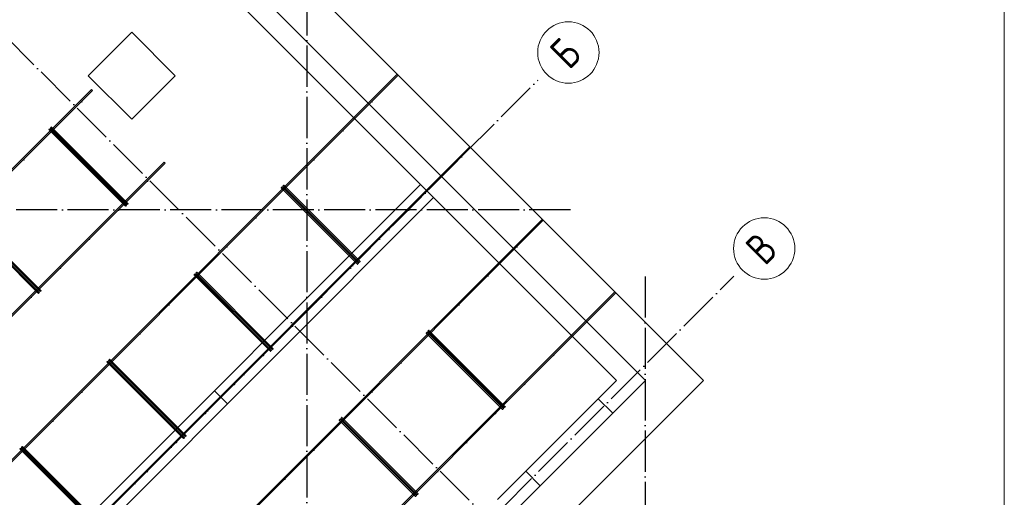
# Model space of a CAD drawing. Header units: millimetres. Extents: x -3483 to 105345, y -283423 to 72284.
# Tile 114 of 157: x 95652 to 105250, y 15700 to 20352. Entities that reach past the tile are written whole.
import ezdxf

# ---------------------------------------------------------------- set-up
doc = ezdxf.new("R2010")
doc.units = ezdxf.units.MM
for name, pattern in [('______11', [500, 400, -50, 0, -50]), ('______2', [270, 200, -70]), ('______5', [1100, 800, -100, 100, -100])]:
    doc.linetypes.add(name, pattern=pattern)
for name, color, linetype, lineweight in [('Standard', 7, 'Continuous', 25), ('Стена_ общее', 7, 'Continuous', 35), ('Фундамент_ общее', 7, 'Continuous', 35)]:
    doc.layers.add(name, color=color, linetype=linetype, lineweight=lineweight)
doc.layers.add('Арм.стержн. Фиксатор', color=7, linetype='Continuous', lineweight=35, true_color=0x501e0f)
doc.layers.add('Осевая линия_ общее', color=7, linetype='______5', lineweight=13, true_color=0xa0a0a0)
doc.styles.add('ISOCPEUR', font='ISOCPEUR')

# ---------------------------------------------------------------- blocks, each defined once
blk = doc.blocks.new('СЛОЖНЫЙ_ОБЪЕКТ_2')
at = {"layer": 'Стена_ общее', "color": 9, "linetype": 'Continuous', "lineweight": -3, "true_color": 0xc7c7c7, "transparency": 33554687}
for p, q in [((101751.2, 16837.3), (96836.9, 21751.7)), ((96695.4, 21610.2), (99559.2, 18746.5)), ((95868.1, 15055.4), (99559.2, 18746.5)), ((99559.2, 18746.5), (99686.5, 18619.2)), ((99686.5, 18619.2), (95995.4, 14928.1)), ((99686.5, 18619.2), (101468.4, 16837.3)), ((100308.7, 15677.6), (101468.4, 16837.3)), ((101609.8, 16695.8), (101751.2, 16837.3)), ((101609.8, 16695.8), (100450.2, 15536.2))]:
    blk.add_line(p, q, dxfattribs=at)
at = {"layer": 'Стена_ общее', "color": 9, "linetype": '______2', "lineweight": -3, "true_color": 0xc7c7c7, "transparency": 33554687}
for p, q in [((97678.3, 16611), (97551, 16738.3)), ((101433.1, 16519.1), (101291.6, 16660.5)), ((100584.5, 15953.4), (100725.9, 15812))]:
    blk.add_line(p, q, dxfattribs=at)
blk = doc.blocks.new('СЛОЖНЫЙ_ОБЪЕКТ_10')
at = {"layer": 'Осевая линия_ общее', "color": 253, "linetype": '______11', "lineweight": -3, "true_color": 0xa0a0a0, "transparency": 33554687}
for p, q in [((100386.5, 15317), (94623.6, 21079.9)), ((87969.7, 7029.7), (100704.7, 19764.7)), ((95052.9, 10294.4), (102613.9, 17855.5))]:
    blk.add_line(p, q, dxfattribs=at)
at = {"layer": 'Осевая линия_ общее', "color": 7, "linetype": 'Continuous', "lineweight": 13, "transparency": 33554687}
for centre in [(101000.5, 20032.9), (102909.7, 18123.7)]:
    blk.add_circle(centre, 298.8, dxfattribs=at)
at = {"layer": 'Осевая линия_ общее', "color": 7, "linetype": 'Continuous', "lineweight": 13, "transparency": 33554687, "char_height": 300, "width": 359.833, "attachment_point": 7, "rotation": 45, "style": 'ISOCPEUR'}
for s, insert in [('\\W0.80;Б', (101007.9, 19855.7)), ('\\W0.80;В', (102917.1, 17946.6))]:
    blk.add_mtext(s, dxfattribs=dict(at, insert=insert))

msp = doc.modelspace()

# ---------------------------------------------------------------- hatches: boundary and pattern name
at = {"layer": 'Арм.стержн. Фиксатор', "linetype": 'Continuous', "lineweight": 35, "transparency": 33554687}
for points in [[(96265.2, 19551.6), (96264.8, 19553.9), (96263.5, 19555.9), (96261.5, 19557.2), (96259.2, 19557.6), (96256.9, 19557.2), (96255, 19555.9), (96253.7, 19553.9), (96253.2, 19551.6), (96253.7, 19549.3), (96255, 19547.4), (96256.9, 19546.1), (96259.2, 19545.6), (96261.5, 19546.1), (96263.5, 19547.4), (96264.8, 19549.3)], [(99093.6, 19551.6), (99093.2, 19553.9), (99091.9, 19555.9), (99089.9, 19557.2), (99087.6, 19557.6), (99085.3, 19557.2), (99083.4, 19555.9), (99082.1, 19553.9), (99081.6, 19551.6), (99082.1, 19549.3), (99083.4, 19547.4), (99085.3, 19546.1), (99087.6, 19545.6), (99089.9, 19546.1), (99091.9, 19547.4), (99093.2, 19549.3)], [(95982.4, 19268.8), (95981.9, 19271.1), (95980.6, 19273), (95978.7, 19274.3), (95976.4, 19274.8), (95974.1, 19274.3), (95972.1, 19273), (95970.8, 19271.1), (95970.4, 19268.8), (95970.8, 19266.5), (95972.1, 19264.6), (95974.1, 19263.3), (95976.4, 19262.8), (95978.7, 19263.3), (95980.6, 19264.6), (95981.9, 19266.5)], [(98810.8, 19268.8), (98810.3, 19271.1), (98809, 19273), (98807.1, 19274.3), (98804.8, 19274.8), (98802.5, 19274.3), (98800.6, 19273), (98799.3, 19271.1), (98798.8, 19268.8), (98799.3, 19266.5), (98800.6, 19264.6), (98802.5, 19263.3), (98804.8, 19262.8), (98807.1, 19263.3), (98809, 19264.6), (98810.3, 19266.5)], [(95699.5, 18986), (95699.1, 18988.3), (95697.8, 18990.2), (95695.8, 18991.5), (95693.5, 18992), (95691.2, 18991.5), (95689.3, 18990.2), (95688, 18988.3), (95687.5, 18986), (95688, 18983.7), (95689.3, 18981.7), (95691.2, 18980.4), (95693.5, 18980), (95695.8, 18980.4), (95697.8, 18981.7), (95699.1, 18983.7)], [(98528, 18986), (98527.5, 18988.3), (98526.2, 18990.2), (98524.3, 18991.5), (98522, 18992), (98519.7, 18991.5), (98517.7, 18990.2), (98516.4, 18988.3), (98516, 18986), (98516.4, 18983.7), (98517.7, 18981.7), (98519.7, 18980.4), (98522, 18980), (98524.3, 18980.4), (98526.2, 18981.7), (98527.5, 18983.7)], [(96905.1, 18777.4), (96904.7, 18779.7), (96903.4, 18781.6), (96901.4, 18782.9), (96899.1, 18783.4), (96896.8, 18782.9), (96894.9, 18781.6), (96893.6, 18779.7), (96893.1, 18777.4), (96893.6, 18775.1), (96894.9, 18773.1), (96896.8, 18771.8), (96899.1, 18771.4), (96901.4, 18771.8), (96903.4, 18773.1), (96904.7, 18775.1)], [(98245.1, 18703.1), (98244.7, 18705.4), (98243.4, 18707.4), (98241.4, 18708.7), (98239.1, 18709.1), (98236.8, 18708.7), (98234.9, 18707.4), (98233.6, 18705.4), (98233.1, 18703.1), (98233.6, 18700.8), (98234.9, 18698.9), (98236.8, 18697.6), (98239.1, 18697.1), (98241.4, 18697.6), (98243.4, 18698.9), (98244.7, 18700.8)], [(96622.3, 18494.5), (96621.8, 18496.8), (96620.5, 18498.8), (96618.6, 18500.1), (96616.3, 18500.5), (96614, 18500.1), (96612.1, 18498.8), (96610.8, 18496.8), (96610.3, 18494.5), (96610.8, 18492.2), (96612.1, 18490.3), (96614, 18489), (96616.3, 18488.5), (96618.6, 18489), (96620.5, 18490.3), (96621.8, 18492.2)], [(99450.7, 18494.5), (99450.3, 18496.8), (99449, 18498.8), (99447, 18500.1), (99444.7, 18500.5), (99442.4, 18500.1), (99440.5, 18498.8), (99439.2, 18496.8), (99438.7, 18494.5), (99439.2, 18492.2), (99440.5, 18490.3), (99442.4, 18489), (99444.7, 18488.5), (99447, 18489), (99449, 18490.3), (99450.3, 18492.2)], [(97962.3, 18420.3), (97961.8, 18422.6), (97960.5, 18424.5), (97958.6, 18425.8), (97956.3, 18426.3), (97954, 18425.8), (97952, 18424.5), (97950.7, 18422.6), (97950.3, 18420.3), (97950.7, 18418), (97952, 18416), (97954, 18414.7), (97956.3, 18414.3), (97958.6, 18414.7), (97960.5, 18416), (97961.8, 18418)], [(96339.5, 18211.7), (96339, 18214), (96337.7, 18215.9), (96335.8, 18217.2), (96333.5, 18217.7), (96331.2, 18217.2), (96329.2, 18215.9), (96327.9, 18214), (96327.5, 18211.7), (96327.9, 18209.4), (96329.2, 18207.4), (96331.2, 18206.1), (96333.5, 18205.7), (96335.8, 18206.1), (96337.7, 18207.4), (96339, 18209.4)], [(97679.4, 18137.4), (97679, 18139.7), (97677.7, 18141.7), (97675.7, 18143), (97673.4, 18143.4), (97671.1, 18143), (97669.2, 18141.7), (97667.9, 18139.7), (97667.4, 18137.4), (97667.9, 18135.1), (97669.2, 18133.2), (97671.1, 18131.9), (97673.4, 18131.4), (97675.7, 18131.9), (97677.7, 18133.2), (97679, 18135.1)], [(99167.9, 18211.7), (99167.4, 18214), (99166.1, 18215.9), (99164.2, 18217.2), (99161.9, 18217.7), (99159.6, 18217.2), (99157.6, 18215.9), (99156.3, 18214), (99155.9, 18211.7), (99156.3, 18209.4), (99157.6, 18207.4), (99159.6, 18206.1), (99161.9, 18205.7), (99164.2, 18206.1), (99166.1, 18207.4), (99167.4, 18209.4)], [(100507.9, 18137.4), (100507.4, 18139.7), (100506.1, 18141.7), (100504.1, 18143), (100501.9, 18143.4), (100499.6, 18143), (100497.6, 18141.7), (100496.3, 18139.7), (100495.9, 18137.4), (100496.3, 18135.1), (100497.6, 18133.2), (100499.6, 18131.9), (100501.9, 18131.4), (100504.1, 18131.9), (100506.1, 18133.2), (100507.4, 18135.1)], [(96056.6, 17928.8), (96056.2, 17931.1), (96054.9, 17933.1), (96052.9, 17934.4), (96050.6, 17934.8), (96048.3, 17934.4), (96046.4, 17933.1), (96045.1, 17931.1), (96044.6, 17928.8), (96045.1, 17926.5), (96046.4, 17924.6), (96048.3, 17923.3), (96050.6, 17922.8), (96052.9, 17923.3), (96054.9, 17924.6), (96056.2, 17926.5)], [(97396.6, 17854.6), (97396.1, 17856.9), (97394.8, 17858.8), (97392.9, 17860.1), (97390.6, 17860.6), (97388.3, 17860.1), (97386.3, 17858.8), (97385, 17856.9), (97384.6, 17854.6), (97385, 17852.3), (97386.3, 17850.3), (97388.3, 17849), (97390.6, 17848.6), (97392.9, 17849), (97394.8, 17850.3), (97396.1, 17852.3)], [(98885, 17928.8), (98884.6, 17931.1), (98883.3, 17933.1), (98881.3, 17934.4), (98879, 17934.8), (98876.7, 17934.4), (98874.8, 17933.1), (98873.5, 17931.1), (98873, 17928.8), (98873.5, 17926.5), (98874.8, 17924.6), (98876.7, 17923.3), (98879, 17922.8), (98881.3, 17923.3), (98883.3, 17924.6), (98884.6, 17926.5)], [(100225, 17854.6), (100224.6, 17856.9), (100223.3, 17858.8), (100221.3, 17860.1), (100219, 17860.6), (100216.7, 17860.1), (100214.8, 17858.8), (100213.5, 17856.9), (100213, 17854.6), (100213.5, 17852.3), (100214.8, 17850.3), (100216.7, 17849), (100219, 17848.6), (100221.3, 17849), (100223.3, 17850.3), (100224.6, 17852.3)], [(95773.8, 17646), (95773.3, 17648.3), (95772, 17650.2), (95770.1, 17651.5), (95767.8, 17652), (95765.5, 17651.5), (95763.5, 17650.2), (95762.2, 17648.3), (95761.8, 17646), (95762.2, 17643.7), (95763.5, 17641.7), (95765.5, 17640.4), (95767.8, 17640), (95770.1, 17640.4), (95772, 17641.7), (95773.3, 17643.7)], [(97113.7, 17571.7), (97113.3, 17574), (97112, 17576), (97110, 17577.3), (97107.7, 17577.7), (97105.4, 17577.3), (97103.5, 17576), (97102.2, 17574), (97101.7, 17571.7), (97102.2, 17569.4), (97103.5, 17567.5), (97105.4, 17566.2), (97107.7, 17565.7), (97110, 17566.2), (97112, 17567.5), (97113.3, 17569.4)], [(98602.2, 17646), (98601.7, 17648.3), (98600.4, 17650.2), (98598.5, 17651.5), (98596.2, 17652), (98593.9, 17651.5), (98592, 17650.2), (98590.7, 17648.3), (98590.2, 17646), (98590.7, 17643.7), (98592, 17641.7), (98593.9, 17640.4), (98596.2, 17640), (98598.5, 17640.4), (98600.4, 17641.7), (98601.7, 17643.7)], [(99942.2, 17571.7), (99941.7, 17574), (99940.4, 17576), (99938.5, 17577.3), (99936.2, 17577.7), (99933.9, 17577.3), (99931.9, 17576), (99930.6, 17574), (99930.2, 17571.7), (99930.6, 17569.4), (99931.9, 17567.5), (99933.9, 17566.2), (99936.2, 17565.7), (99938.5, 17566.2), (99940.4, 17567.5), (99941.7, 17569.4)], [(96830.9, 17288.9), (96830.4, 17291.2), (96829.1, 17293.1), (96827.2, 17294.4), (96824.9, 17294.9), (96822.6, 17294.4), (96820.7, 17293.1), (96819.4, 17291.2), (96818.9, 17288.9), (96819.4, 17286.6), (96820.7, 17284.7), (96822.6, 17283.4), (96824.9, 17282.9), (96827.2, 17283.4), (96829.1, 17284.7), (96830.4, 17286.6)], [(98319.4, 17363.1), (98318.9, 17365.4), (98317.6, 17367.4), (98315.7, 17368.7), (98313.4, 17369.1), (98311.1, 17368.7), (98309.1, 17367.4), (98307.8, 17365.4), (98307.4, 17363.1), (98307.8, 17360.9), (98309.1, 17358.9), (98311.1, 17357.6), (98313.4, 17357.1), (98315.7, 17357.6), (98317.6, 17358.9), (98318.9, 17360.9)], [(99659.3, 17288.9), (99658.9, 17291.2), (99657.6, 17293.1), (99655.6, 17294.4), (99653.3, 17294.9), (99651, 17294.4), (99649.1, 17293.1), (99647.8, 17291.2), (99647.3, 17288.9), (99647.8, 17286.6), (99649.1, 17284.7), (99651, 17283.4), (99653.3, 17282.9), (99655.6, 17283.4), (99657.6, 17284.7), (99658.9, 17286.6)], [(98036.5, 17080.3), (98036.1, 17082.6), (98034.8, 17084.5), (98032.8, 17085.8), (98030.5, 17086.3), (98028.2, 17085.8), (98026.3, 17084.5), (98025, 17082.6), (98024.5, 17080.3), (98025, 17078), (98026.3, 17076.1), (98028.2, 17074.8), (98030.5, 17074.3), (98032.8, 17074.8), (98034.8, 17076.1), (98036.1, 17078)], [(100864.9, 17080.3), (100864.5, 17082.6), (100863.2, 17084.5), (100861.2, 17085.8), (100858.9, 17086.3), (100856.6, 17085.8), (100854.7, 17084.5), (100853.4, 17082.6), (100852.9, 17080.3), (100853.4, 17078), (100854.7, 17076.1), (100856.6, 17074.8), (100858.9, 17074.3), (100861.2, 17074.8), (100863.2, 17076.1), (100864.5, 17078)], [(96548.1, 17006.1), (96547.6, 17008.4), (96546.3, 17010.3), (96544.4, 17011.6), (96542.1, 17012.1), (96539.8, 17011.6), (96537.8, 17010.3), (96536.5, 17008.4), (96536.1, 17006.1), (96536.5, 17003.8), (96537.8, 17001.8), (96539.8, 17000.5), (96542.1, 17000.1), (96544.4, 17000.5), (96546.3, 17001.8), (96547.6, 17003.8)], [(99376.5, 17006.1), (99376, 17008.4), (99374.7, 17010.3), (99372.8, 17011.6), (99370.5, 17012.1), (99368.2, 17011.6), (99366.2, 17010.3), (99364.9, 17008.4), (99364.5, 17006.1), (99364.9, 17003.8), (99366.2, 17001.8), (99368.2, 17000.5), (99370.5, 17000.1), (99372.8, 17000.5), (99374.7, 17001.8), (99376, 17003.8)], [(97753.7, 16797.5), (97753.2, 16799.8), (97751.9, 16801.7), (97750, 16803), (97747.7, 16803.5), (97745.4, 16803), (97743.4, 16801.7), (97742.1, 16799.8), (97741.7, 16797.5), (97742.1, 16795.2), (97743.4, 16793.2), (97745.4, 16791.9), (97747.7, 16791.5), (97750, 16791.9), (97751.9, 16793.2), (97753.2, 16795.2)], [(100582.1, 16797.5), (100581.6, 16799.8), (100580.3, 16801.7), (100578.4, 16803), (100576.1, 16803.5), (100573.8, 16803), (100571.9, 16801.7), (100570.6, 16799.8), (100570.1, 16797.5), (100570.6, 16795.2), (100571.9, 16793.2), (100573.8, 16791.9), (100576.1, 16791.5), (100578.4, 16791.9), (100580.3, 16793.2), (100581.6, 16795.2)], [(96265.2, 16723.2), (96264.8, 16725.5), (96263.5, 16727.5), (96261.5, 16728.8), (96259.2, 16729.2), (96256.9, 16728.8), (96255, 16727.5), (96253.7, 16725.5), (96253.2, 16723.2), (96253.7, 16720.9), (96255, 16719), (96256.9, 16717.7), (96259.2, 16717.2), (96261.5, 16717.7), (96263.5, 16719), (96264.8, 16720.9)], [(99093.6, 16723.2), (99093.2, 16725.5), (99091.9, 16727.5), (99089.9, 16728.8), (99087.6, 16729.2), (99085.3, 16728.8), (99083.4, 16727.5), (99082.1, 16725.5), (99081.6, 16723.2), (99082.1, 16720.9), (99083.4, 16719), (99085.3, 16717.7), (99087.6, 16717.2), (99089.9, 16717.7), (99091.9, 16719), (99093.2, 16720.9)], [(97470.8, 16514.6), (97470.4, 16516.9), (97469.1, 16518.9), (97467.1, 16520.2), (97464.8, 16520.6), (97462.5, 16520.2), (97460.6, 16518.9), (97459.3, 16516.9), (97458.8, 16514.6), (97459.3, 16512.3), (97460.6, 16510.4), (97462.5, 16509.1), (97464.8, 16508.6), (97467.1, 16509.1), (97469.1, 16510.4), (97470.4, 16512.3)], [(100299.3, 16514.6), (100298.8, 16516.9), (100297.5, 16518.9), (100295.6, 16520.2), (100293.3, 16520.6), (100291, 16520.2), (100289, 16518.9), (100287.7, 16516.9), (100287.3, 16514.6), (100287.7, 16512.3), (100289, 16510.4), (100291, 16509.1), (100293.3, 16508.6), (100295.6, 16509.1), (100297.5, 16510.4), (100298.8, 16512.3)], [(95982.4, 16440.4), (95981.9, 16442.7), (95980.6, 16444.6), (95978.7, 16445.9), (95976.4, 16446.4), (95974.1, 16445.9), (95972.1, 16444.6), (95970.8, 16442.7), (95970.4, 16440.4), (95970.8, 16438.1), (95972.1, 16436.1), (95974.1, 16434.8), (95976.4, 16434.4), (95978.7, 16434.8), (95980.6, 16436.1), (95981.9, 16438.1)], [(98810.8, 16440.4), (98810.3, 16442.7), (98809, 16444.6), (98807.1, 16445.9), (98804.8, 16446.4), (98802.5, 16445.9), (98800.6, 16444.6), (98799.3, 16442.7), (98798.8, 16440.4), (98799.3, 16438.1), (98800.6, 16436.1), (98802.5, 16434.8), (98804.8, 16434.4), (98807.1, 16434.8), (98809, 16436.1), (98810.3, 16438.1)], [(97188, 16231.8), (97187.5, 16234.1), (97186.2, 16236), (97184.3, 16237.3), (97182, 16237.8), (97179.7, 16237.3), (97177.7, 16236), (97176.4, 16234.1), (97176, 16231.8), (97176.4, 16229.5), (97177.7, 16227.5), (97179.7, 16226.2), (97182, 16225.8), (97184.3, 16226.2), (97186.2, 16227.5), (97187.5, 16229.5)], [(100016.4, 16231.8), (100016, 16234.1), (100014.7, 16236), (100012.7, 16237.3), (100010.4, 16237.8), (100008.1, 16237.3), (100006.2, 16236), (100004.9, 16234.1), (100004.4, 16231.8), (100004.9, 16229.5), (100006.2, 16227.5), (100008.1, 16226.2), (100010.4, 16225.8), (100012.7, 16226.2), (100014.7, 16227.5), (100016, 16229.5)], [(95699.5, 16157.5), (95699.1, 16159.8), (95697.8, 16161.8), (95695.8, 16163.1), (95693.5, 16163.5), (95691.2, 16163.1), (95689.3, 16161.8), (95688, 16159.8), (95687.5, 16157.5), (95688, 16155.2), (95689.3, 16153.3), (95691.2, 16152), (95693.5, 16151.5), (95695.8, 16152), (95697.8, 16153.3), (95699.1, 16155.2)], [(98528, 16157.5), (98527.5, 16159.8), (98526.2, 16161.8), (98524.3, 16163.1), (98522, 16163.5), (98519.7, 16163.1), (98517.7, 16161.8), (98516.4, 16159.8), (98516, 16157.5), (98516.4, 16155.2), (98517.7, 16153.3), (98519.7, 16152), (98522, 16151.5), (98524.3, 16152), (98526.2, 16153.3), (98527.5, 16155.2)], [(96905.1, 15948.9), (96904.7, 15951.2), (96903.4, 15953.2), (96901.4, 15954.5), (96899.1, 15954.9), (96896.8, 15954.5), (96894.9, 15953.2), (96893.6, 15951.2), (96893.1, 15948.9), (96893.6, 15946.6), (96894.9, 15944.7), (96896.8, 15943.4), (96899.1, 15942.9), (96901.4, 15943.4), (96903.4, 15944.7), (96904.7, 15946.6)], [(99733.6, 15948.9), (99733.1, 15951.2), (99731.8, 15953.2), (99729.9, 15954.5), (99727.6, 15954.9), (99725.3, 15954.5), (99723.3, 15953.2), (99722, 15951.2), (99721.6, 15948.9), (99722, 15946.6), (99723.3, 15944.7), (99725.3, 15943.4), (99727.6, 15942.9), (99729.9, 15943.4), (99731.8, 15944.7), (99733.1, 15946.6)], [(98245.1, 15874.7), (98244.7, 15877), (98243.4, 15878.9), (98241.4, 15880.2), (98239.1, 15880.7), (98236.8, 15880.2), (98234.9, 15878.9), (98233.6, 15877), (98233.1, 15874.7), (98233.6, 15872.4), (98234.9, 15870.4), (98236.8, 15869.1), (98239.1, 15868.7), (98241.4, 15869.1), (98243.4, 15870.4), (98244.7, 15872.4)]]:
    msp.add_hatch(color=34, dxfattribs=at).paths.add_polyline_path(points)

# ---------------------------------------------------------------- linework, layer by layer
at = {"layer": 'Standard', "color": 7, "linetype": 'Continuous', "lineweight": 13, "transparency": 33554687}
msp.add_lwpolyline([(79250, -750), (105250, -750), (105250, 46690), (79250, 46690), (79250, -750)], dxfattribs=at)
at = {"layer": 'Арм.стержн. Фиксатор', "color": 34, "linetype": 'Continuous', "lineweight": 35, "transparency": 33554687}
for points in [[(85374.1, 5863.5), (99332.4, 19821.8), (99340.9, 19813.3), (85382.6, 5855.1), (85374.1, 5863.5)], [(85374.1, 5863.5), (99332.4, 19821.8), (99340.9, 19813.3), (85382.6, 5855.1), (85374.1, 5863.5)], [(96699.2, 18553.5), (95955.3, 19297.4), (95963.8, 19305.9), (96707.7, 18562), (96699.2, 18553.5)], [(95947, 19288.8), (96690.9, 18544.9), (96682.4, 18536.4), (95938.5, 19280.3), (95947, 19288.8)], [(86081.2, 5156.4), (100039.5, 19114.7), (100048, 19106.2), (86089.7, 5147.9), (86081.2, 5156.4)], [(86081.2, 5156.4), (100039.5, 19114.7), (100048, 19106.2), (86089.7, 5147.9), (86081.2, 5156.4)], [(98209.7, 18723.1), (98953.6, 17979.2), (98945.2, 17970.7), (98201.2, 18714.6), (98209.7, 18723.1)], [(98962, 17987.8), (98218, 18731.7), (98226.5, 18740.2), (98970.4, 17996.3), (98962, 17987.8)], [(95098.4, 18440.2), (95842.4, 17696.3), (95833.9, 17687.8), (95090, 18431.8), (95098.4, 18440.2)], [(95850.7, 17705), (95106.8, 18448.9), (95115.3, 18457.4), (95859.2, 17713.5), (95850.7, 17705)], [(97361.2, 17874.6), (98105.1, 17130.6), (98096.6, 17122.2), (97352.7, 17866.1), (97361.2, 17874.6)], [(98113.4, 17139.3), (97369.5, 17883.2), (97378, 17891.7), (98121.9, 17147.8), (98113.4, 17139.3)], [(99623.9, 17308.9), (100367.9, 16565), (100359.4, 16556.5), (99615.4, 17300.4), (99623.9, 17308.9)], [(100376.2, 16573.6), (99632.3, 17317.5), (99640.7, 17326), (100384.7, 16582.1), (100376.2, 16573.6)], [(96512.7, 17026), (97256.6, 16282.1), (97248.1, 16273.6), (96504.2, 17017.6), (96512.7, 17026)], [(97264.9, 16290.8), (96521, 17034.7), (96529.5, 17043.2), (97273.4, 16299.3), (97264.9, 16290.8)], [(98775.4, 16460.4), (99519.3, 15716.4), (99510.8, 15707.9), (98766.9, 16451.9), (98775.4, 16460.4)], [(99527.6, 15725.1), (98783.7, 16469), (98792.2, 16477.5), (99536.1, 15733.6), (99527.6, 15725.1)], [(95664.1, 16177.5), (96408.1, 15433.6), (96399.6, 15425.1), (95655.6, 16169), (95664.1, 16177.5)], [(96416.4, 15442.2), (95672.5, 16186.2), (95680.9, 16194.6), (96424.9, 15450.7), (96416.4, 15442.2)]]:
    msp.add_lwpolyline(points, dxfattribs=at)
at = {"layer": 'Арм.стержн. Фиксатор', "color": 34, "linetype": 'Continuous', "lineweight": 25, "transparency": 33554687}
for points in [[(83959.9, 7277.8), (96353.2, 19671.1), (96361.7, 19662.6), (83968.4, 7269.3), (83959.9, 7277.8)], [(83959.9, 7277.8), (96353.2, 19671.1), (96361.7, 19662.6), (83968.4, 7269.3), (83959.9, 7277.8)], [(84667, 6570.6), (97060.4, 18964), (97068.8, 18955.5), (84675.5, 6562.2), (84667, 6570.6)], [(84667, 6570.6), (97060.4, 18964), (97068.8, 18955.5), (84675.5, 6562.2), (84667, 6570.6)], [(94393.4, 12054.5), (100746.6, 18407.6), (100755.1, 18399.1), (94401.9, 12046), (94393.4, 12054.5)], [(94393.4, 12054.5), (100746.6, 18407.6), (100755.1, 18399.1), (94401.9, 12046), (94393.4, 12054.5)], [(95100.5, 11347.4), (101453.7, 17700.5), (101462.2, 17692), (95109, 11338.9), (95100.5, 11347.4)], [(95100.5, 11347.4), (101453.7, 17700.5), (101462.2, 17692), (95109, 11338.9), (95100.5, 11347.4)]]:
    msp.add_lwpolyline(points, dxfattribs=at)
at = {"layer": 'Осевая линия_ общее', "color": 253, "linetype": '______11', "lineweight": -3, "true_color": 0xa0a0a0, "transparency": 33554687}
for p, q in [((98450, 21600), (98450, -2827.9)), ((101020, 18500), (77142.2, 18500)), ((101750, 17850), (101750, -2827.9))]:
    msp.add_line(p, q, dxfattribs=at)
at = {"layer": 'Фундамент_ общее', "color": 7, "lineweight": 25, "transparency": 33554687}
for p, q in [((96695.4, 22458.8), (102316.9, 16837.3)), ((96744.9, 20231.4), (96320.7, 19807.1)), ((97169.2, 19807.1), (96744.9, 20231.4)), ((96320.7, 19807.1), (96744.9, 19382.8)), ((96744.9, 19382.8), (97169.2, 19807.1)), ((102316.9, 16837.3), (101015.9, 15536.2))]:
    msp.add_line(p, q, dxfattribs=at)
at = {"layer": 'Фундамент_ общее', "color": 7, "linetype": 'Continuous', "lineweight": 25, "transparency": 33554687}
for p, q in [((96695.4, 22458.8), (102316.9, 16837.3)), ((96744.9, 20231.4), (96320.7, 19807.1)), ((97169.2, 19807.1), (96744.9, 20231.4)), ((96320.7, 19807.1), (96744.9, 19382.8)), ((96744.9, 19382.8), (97169.2, 19807.1)), ((102316.9, 16837.3), (101015.9, 15536.2))]:
    msp.add_line(p, q, dxfattribs=at)

# ---------------------------------------------------------------- block references
at = {"layer": 'Осевая линия_ общее', "color": 253, "linetype": '______11', "lineweight": -3, "true_color": 0xa0a0a0, "transparency": 33554687}
msp.add_blockref('СЛОЖНЫЙ_ОБЪЕКТ_10', (0, 0), dxfattribs=at)
at = {"layer": 'Стена_ общее', "color": 9, "linetype": 'Continuous', "lineweight": -3, "true_color": 0xc7c7c7, "transparency": 33554687}
msp.add_blockref('СЛОЖНЫЙ_ОБЪЕКТ_2', (0, 0), dxfattribs=at)

doc.saveas('drawing.dxf')
